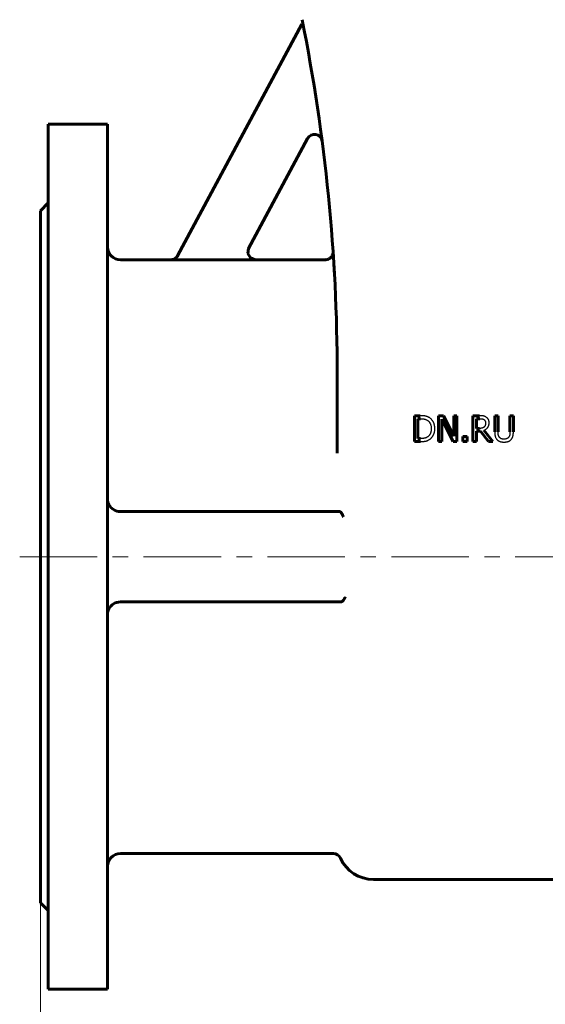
# Model space of a CAD drawing. Header units: millimetres. Extents: x 0 to 594, y 0 to 420.
# Tile 3 of 23: x 137 to 188, y 131 to 227. Entities that reach past the tile are written whole.
import ezdxf

# ---------------------------------------------------------------- set-up
doc = ezdxf.new("R2010")
doc.units = ezdxf.units.MM
for name, pattern in [('K5LT-1', [0]), ('K5LT_AXLED', [12, 7.5, -1.5, 1.5, -1.5]), ('K5LT_BASIC', [0]), ('K5LT_THIN', [0])]:
    doc.linetypes.add(name, pattern=pattern)
doc.layers.add('Системный слой', color=7, linetype='Continuous')
doc.layers.add('Системный слой (1)', color=7, linetype='Continuous', true_color=0x6c6c6c)
doc.styles.add('KDIMTEXTSTYLE', font='txt', dxfattribs={"width": 0.96, "oblique": 15, "height": 5})
doc.styles.add('KTEXTSTYLE', font='txt', dxfattribs={"width": 0.96, "height": 5})
doc.dimstyles.new('KDIMSTYLE (0.25)', dxfattribs={"dimtxt": 5, "dimasz": 1, "dimexe": 2, "dimexo": 0, "dimgap": 1, "dimtad": 1, "dimlfac": 4, "dimtxsty": 'KDIMTEXTSTYLE', "dimsah": 1, "dimcen": 0, "dimdle": 1, "dimadec": 0, "dimazin": 0, "dimtfac": 0.667, "dimtmove": 0, "dimatfit": 3, "dimfxl": 1, "dimtvp": 1, "dimtolj": 1, "dimtzin": 0, "dimarcsym": 0})

# ---------------------------------------------------------------- blocks, each defined once
blk = doc.blocks.new('U4')
at = {"layer": 'Системный слой (1)', "color": 143, "linetype": 'K5LT_BASIC', "lineweight": 60, "true_color": 0x33acca}
for p, q in [((140.036, 216.642), (140.036, 174.767)), ((140.036, 174.767), (140.036, 132.892))]:
    blk.add_line(p, q, dxfattribs=at)
blk = doc.blocks.new('U5')
at = {"layer": 'Системный слой (1)', "color": 143, "linetype": 'K5LT_BASIC', "lineweight": 60, "true_color": 0x33acca}
for p, q in [((167.633, 204.314), (167.633, 204.308)), ((167.633, 204.308), (167.634, 204.292)), ((167.634, 204.292), (167.636, 204.266))]:
    blk.add_line(p, q, dxfattribs=at)
blk = doc.blocks.new('U9')
at = {"layer": 'Системный слой (1)', "color": 143, "linetype": 'K5LT_BASIC', "lineweight": 60, "true_color": 0x33acca}
for p, q in [((145.786, 216.642), (145.786, 174.767)), ((145.786, 174.767), (145.786, 132.892))]:
    blk.add_line(p, q, dxfattribs=at)
blk = doc.blocks.new('U17')
at = {"layer": 'Системный слой (1)', "color": 143, "linetype": 'K5LT_BASIC', "lineweight": 60, "true_color": 0x33acca}
for p, q in [((151.926, 203.517), (147.036, 203.517)), ((166.884, 203.517), (160.118, 203.517))]:
    blk.add_line(p, q, dxfattribs=at)
blk = doc.blocks.new('U19')
at = {"layer": 'Системный слой (1)', "color": 143, "linetype": 'K5LT_BASIC', "lineweight": 60, "true_color": 0x33acca}
for p, q in [((139.286, 208.267), (139.286, 174.767)), ((139.286, 174.767), (139.286, 141.267))]:
    blk.add_line(p, q, dxfattribs=at)
blk = doc.blocks.new('U21')
at = {"layer": 'Системный слой (1)', "color": 143, "linetype": 'K5LT_BASIC', "lineweight": 60, "true_color": 0x33acca}
for p, q in [((159.457, 204.621), (159.384, 204.121)), ((159.384, 204.121), (159.632, 203.696)), ((159.632, 203.696), (160.105, 203.517)), ((160.105, 203.517), (160.118, 203.517))]:
    blk.add_line(p, q, dxfattribs=at)
blk = doc.blocks.new('D0')
at = {"layer": 'Системный слой (1)'}
for points in [[(143.786, 82.575), (144.286, 83.233), (139.286, 82.575), (144.286, 81.917)], [(216.786, 81.917), (221.786, 82.575), (216.786, 83.233), (217.286, 82.575)]]:
    blk.add_hatch(color=7, dxfattribs=at).paths.add_polyline_path(points)
at = {"layer": 'Системный слой (1)', "color": 7, "linetype": 'K5LT_THIN', "lineweight": 18, "true_color": 0xffffff}
for p, q in [((139.286, 141.267), (139.286, 80.575)), ((221.786, 141.267), (221.786, 80.575)), ((139.286, 82.575), (144.286, 83.233)), ((144.286, 83.233), (143.786, 82.575)), ((217.286, 82.575), (216.786, 83.233)), ((216.786, 83.233), (221.786, 82.575)), ((144.286, 81.917), (139.286, 82.575)), ((139.286, 82.575), (221.786, 82.575)), ((143.786, 82.575), (144.286, 81.917)), ((221.786, 82.575), (216.786, 81.917)), ((216.786, 81.917), (217.286, 82.575))]:
    blk.add_line(p, q, dxfattribs=at)
blk.add_wipeout([(175.128, 83.575), (175.128, 90.957), (185.511, 90.957), (185.511, 83.575)]).dxf.layer = 'Системный слой (1)'
at = {"layer": 'Системный слой (1)', "color": 7, "insert": (175.128, 90.163), "char_height": 5, "attachment_point": 1, "style": 'KTEXTSTYLE'}
blk.add_mtext('\\fArial|b0|c204|p34;\\H5.0;\\W1.000;\\Q15;\\fGOST Type AU|b0|i0|c204|p34;\\Q15;\\W0.960;330', dxfattribs=at)
blk = doc.blocks.new('KDIMARROW_01')
at = {"layer": 'Системный слой'}
blk.add_hatch(color=0, dxfattribs=at).paths.add_polyline_path([(0, 0), (-5, 0.658), (-4.5, 0), (-5, -0.658)])
at = {"layer": 'Системный слой', "color": 0, "linetype": 'K5LT_THIN', "lineweight": 18}
for p, q in [((-4.5, 0), (-5, 0.658)), ((-5, 0.658), (0, 0)), ((0, 0), (-5, -0.658)), ((-5, -0.658), (-4.5, 0))]:
    blk.add_line(p, q, dxfattribs=at)
at = {"layer": 'Системный слой (1)', "color": 0, "linetype": 'K5LT_THIN', "lineweight": 18}
blk.add_line((414.887, 174.767), (414.637, 174.767), dxfattribs=at)

msp = doc.modelspace()

# ---------------------------------------------------------------- linework, layer by layer
at = {"layer": 'Системный слой (1)', "color": 143, "linetype": 'K5LT_BASIC', "lineweight": 60, "true_color": 0x33acca}
for p, q in [((152.5793, 203.8989), (164.6257, 226.3364)), ((164.6257, 226.3364), (164.7329, 226.2789)), ((140.0361, 216.6416), (145.7861, 216.6416)), ((165.1705, 215.2626), (159.4504, 204.6084)), ((139.2861, 208.2666), (140.0361, 209.0166)), ((167.6501, 204.0538), (167.6327, 204.3157)), ((151.9182, 203.5033), (160.1108, 203.5033)), ((168.0361, 184.776), (168.0361, 192.4382)), ((176.0853, 188.4158), (175.5161, 188.4158)), ((175.5161, 188.4158), (175.5161, 185.9158)), ((175.8483, 186.2035), (175.8483, 188.1281)), ((175.8483, 188.1281), (176.1016, 188.1281)), ((178.32, 188.4158), (177.8479, 188.4158)), ((177.8479, 188.4158), (177.8479, 185.9158)), ((178.1579, 185.9158), (178.1579, 188.0714)), ((178.1579, 188.0714), (179.264, 185.9158)), ((179.3268, 186.4365), (178.32, 188.4158)), ((179.3268, 188.4158), (179.3268, 186.4365)), ((179.6368, 188.4158), (179.3268, 188.4158)), ((179.6368, 185.9158), (179.6368, 188.4158)), ((181.1846, 188.4158), (181.1846, 185.9158)), ((181.8289, 188.4158), (181.1846, 188.4158)), ((181.5169, 188.1281), (181.8471, 188.1281)), ((181.5169, 187.1881), (181.5169, 188.1281)), ((183.2875, 188.4158), (183.2875, 186.8558)), ((183.6198, 188.4158), (183.2875, 188.4158)), ((183.6198, 186.8558), (183.6198, 188.4158)), ((185.0967, 188.4158), (184.7644, 188.4158)), ((184.7644, 188.4158), (184.7644, 186.8477)), ((185.0967, 186.8558), (185.0967, 188.4158)), ((181.8086, 187.1881), (181.5169, 187.1881)), ((181.5169, 185.9158), (181.5169, 186.9105)), ((181.5169, 186.9105), (181.8977, 186.9105)), ((181.8977, 186.9105), (182.6879, 185.9158)), ((183.1194, 185.9158), (182.23, 187.0037)), ((175.5161, 185.9158), (176.0914, 185.9158)), ((176.1016, 186.2035), (175.8483, 186.2035)), ((177.8479, 185.9158), (178.1579, 185.9158)), ((179.264, 185.9158), (179.6368, 185.9158)), ((180.2081, 186.3939), (180.2081, 185.9158)), ((180.6093, 186.3939), (180.2081, 186.3939)), ((180.2081, 185.9158), (180.6093, 185.9158)), ((180.6093, 185.9158), (180.6093, 186.3939)), ((181.1846, 185.9158), (181.5169, 185.9158)), ((182.6879, 185.9158), (183.1194, 185.9158)), ((147.0361, 179.1416), (168.2289, 179.1416)), ((168.2289, 179.1416), (168.2672, 179.1416)), ((168.4121, 170.3916), (147.0361, 170.3916)), ((168.4121, 170.3916), (168.413, 170.3916)), ((167.6631, 146.0166), (147.0361, 146.0166)), ((171.5361, 143.5166), (189.5361, 143.5166)), ((139.2861, 141.2666), (140.0361, 140.5166)), ((140.0361, 132.8916), (145.7861, 132.8916))]:
    msp.add_line(p, q, dxfattribs=at)
at = {"layer": 'Системный слой (1)', "color": 30, "linetype": 'K5LT_AXLED', "lineweight": 18, "true_color": 0xff8000}
msp.add_line((137.2861, 174.7666), (223.0361, 174.7666), dxfattribs=at)
at = {"layer": 'Системный слой (1)', "color": 143, "linetype": 'K5LT_BASIC', "lineweight": 60, "true_color": 0x33acca}
for centre, radius, start, end in [((-6.9639, 192.4382), 175, 0, 11.309932), ((165.8313, 214.9079), 0.75, 7.40896, 151.769278), ((147.0361, 204.7666), 1.25, 180, 270), ((-6.9639, 192.4382), 175, 3.875584, 3.891721), ((147.0361, 180.3916), 1.25, 206.677899, 270), ((147.0361, 169.1416), 1.25, 90, 153.322101), ((147.0361, 144.7666), 1.25, 90, 180), ((167.6631, 145.2666), 0.75, 24.315739, 90), ((171.5361, 147.0166), 3.5, 204.315739, 270)]:
    msp.add_arc(centre, radius, start, end, dxfattribs=at)
at = {"layer": 'Системный слой (1)', "color": 7, "linetype": 'K5LT-1'}
for points, knots in [([(160.1108, 203.5033), (160.0802, 203.5033), (160.0191, 203.5072), (159.9561, 203.519), (159.9084, 203.5313), (159.875, 203.5412), (159.8426, 203.5531), (159.8205, 203.5622), (159.8037, 203.5694), (159.7819, 203.5796), (159.7391, 203.6015), (159.7042, 203.6229), (159.6754, 203.6433), (159.6669, 203.6495), (159.6541, 203.6591), (159.6333, 203.6755), (159.5931, 203.7103), (159.5411, 203.7641), (159.4867, 203.8356), (159.4489, 203.8998), (159.4232, 203.9542), (159.4106, 203.986), (159.4035, 204.0063), (159.4001, 204.0162), (159.3951, 204.032), (159.388, 204.0564), (159.3759, 204.1059), (159.3689, 204.1505), (159.3655, 204.1867), (159.3646, 204.1981), (159.3635, 204.2166), (159.3625, 204.2437), (159.363, 204.2964), (159.3696, 204.3693), (159.388, 204.4557), (159.4149, 204.5358), (159.4376, 204.5846), (159.4504, 204.6084)], [0, 0, 0, 0, 0.03677683, 0.07355365, 0.07734017, 0.09640844, 0.1154767, 0.11899404, 0.12517354, 0.13753253, 0.14798797, 0.1831614, 0.18690599, 0.19061893, 0.19580396, 0.20617403, 0.22256322, 0.25969256, 0.2956069, 0.33063439, 0.34932082, 0.36800725, 0.37164438, 0.37526228, 0.38070309, 0.39158472, 0.4060004, 0.44217934, 0.44594782, 0.44982217, 0.45595914, 0.46823309, 0.48242874, 0.51924386, 0.55605899, 0.58842808, 0.62079716, 0.62079716, 0.62079716, 0.62079716]), ([(152.5793, 203.8989), (152.5646, 203.8715), (152.5319, 203.8188), (152.4732, 203.746), (152.4224, 203.6969), (152.3859, 203.6668), (152.361, 203.6476), (152.3188, 203.6181), (152.269, 203.5896), (152.2186, 203.566), (152.1898, 203.5544), (152.1445, 203.5379), (152.1084, 203.5274), (152.0498, 203.5147), (151.9957, 203.5061), (151.944, 203.5033), (151.9182, 203.5033)], [0, 0, 0, 0, 0.03728081, 0.07456161, 0.11255613, 0.12201144, 0.13146675, 0.15037737, 0.18389922, 0.20060899, 0.21731877, 0.22122885, 0.25855848, 0.26237167, 0.29343894, 0.32450621, 0.32450621, 0.32450621, 0.32450621]), ([(176.9808, 188.2173), (176.9735, 188.2221), (176.9586, 188.2316), (176.928, 188.2498), (176.8957, 188.2672), (176.8613, 188.2839), (176.8341, 188.2962), (176.8062, 188.308), (176.7774, 188.3193), (176.7479, 188.33), (176.7177, 188.3401), (176.6867, 188.3497), (176.6621, 188.3568), (176.6445, 188.3615), (176.631, 188.3651), (176.6138, 188.3693), (176.5925, 188.3741), (176.5712, 188.3785), (176.55, 188.3825), (176.5219, 188.3874), (176.473, 188.3948), (176.3989, 188.4033), (176.3191, 188.4093), (176.2511, 188.4127), (176.198, 188.4145), (176.1425, 188.4156), (176.1045, 188.4158), (176.0853, 188.4158)], [-1.166779, -1.166779, -1.166779, -1.166779, -1.1217425, -1.076706, -0.9866331, -0.9391678, -0.8917026, -0.8442373, -0.7967721, -0.7493068, -0.7018416, -0.6543763, -0.6069111, -0.5922932, -0.5776752, -0.5484394, -0.5192036, -0.4899677, -0.4638705, -0.4377733, -0.385579, -0.2891842, -0.1927895, -0.1445921, -0.0963947, -0.0481974, 0, 0, 0, 0]), ([(176.1016, 188.1281), (176.1147, 188.1281), (176.1407, 188.1279), (176.1789, 188.1271), (176.216, 188.1257), (176.2506, 188.1238), (176.2827, 188.1215), (176.3126, 188.1189), (176.3416, 188.1158), (176.3687, 188.1124), (176.3939, 188.1088), (176.4174, 188.1049), (176.4402, 188.1007), (176.4584, 188.097), (176.4721, 188.0939), (176.4849, 188.0909), (176.5007, 188.087), (176.5194, 188.0819), (176.538, 188.0765), (176.5566, 188.0708), (176.5811, 188.0626), (176.6066, 188.0533), (176.657, 188.0331), (176.7075, 188.0093), (176.7496, 187.9856), (176.762, 187.9782)], [-0.20022346, -0.20022346, -0.20022346, -0.20022346, -0.19134866, -0.18247387, -0.17359908, -0.16472429, -0.15683988, -0.14895548, -0.14107107, -0.13318667, -0.12614956, -0.11911245, -0.11207534, -0.10503823, -0.10187938, -0.09872053, -0.09240284, -0.08608514, -0.07976745, -0.07344975, -0.06713206, -0.05449667, -0.04687042, -0.01397339, 0, 0, 0, 0]), ([(176.762, 187.9782), (176.7755, 187.9699), (176.8018, 187.9527), (176.8296, 187.9319), (176.8559, 187.9106), (176.8754, 187.8935), (176.8971, 187.8726), (176.9128, 187.8565), (176.9282, 187.8397), (176.948, 187.8165), (176.9639, 187.796), (176.9765, 187.7785), (176.9841, 187.7677), (176.9973, 187.7479), (177.0097, 187.7275), (177.0332, 187.686), (177.0548, 187.6412), (177.077, 187.5838), (177.0889, 187.5476), (177.1051, 187.4919), (177.1184, 187.4327), (177.1291, 187.3622), (177.1344, 187.3149), (177.1376, 187.2736), (177.1395, 187.2384), (177.1406, 187.2032), (177.1409, 187.1797), (177.1409, 187.1678)], [-0.37495521, -0.37495521, -0.37495521, -0.37495521, -0.35603664, -0.33711806, -0.33312667, -0.31492946, -0.30583086, -0.29673225, -0.28760649, -0.27848072, -0.26022918, -0.25653211, -0.25244452, -0.24426935, -0.22791901, -0.22364897, -0.18667824, -0.16819287, -0.14970751, -0.1411679, -0.09868214, -0.07743927, -0.05619639, -0.04214729, -0.02809819, -0.0140491, 0, 0, 0, 0]), ([(177.4873, 187.1638), (177.4873, 187.181), (177.4869, 187.2152), (177.4848, 187.2658), (177.4814, 187.3155), (177.4753, 187.3779), (177.4649, 187.4519), (177.4481, 187.5342), (177.4273, 187.6115), (177.4042, 187.6802), (177.379, 187.7424), (177.3524, 187.7985), (177.3232, 187.8523), (177.3, 187.8904), (177.2623, 187.9479), (177.2059, 188.0226), (177.113, 188.1181), (177.0347, 188.1806), (176.9891, 188.2118), (176.9808, 188.2173)], [-0.38782327, -0.38782327, -0.38782327, -0.38782327, -0.37398238, -0.36014148, -0.34630059, -0.33245969, -0.30671926, -0.28097883, -0.25674228, -0.23250574, -0.21223913, -0.19197252, -0.17172783, -0.15148315, -0.14710885, -0.10224518, -0.05577027, -0.00994201, 0, 0, 0, 0]), ([(182.465, 188.2841), (182.451, 188.2932), (182.4227, 188.3103), (182.391, 188.3268), (182.3463, 188.3479), (182.3021, 188.3652), (182.2462, 188.3811), (182.2172, 188.3874), (182.2001, 188.3905), (182.1929, 188.3918), (182.1784, 188.3941), (182.1561, 188.3974), (182.1194, 188.4021), (182.0564, 188.4084), (181.9598, 188.4143), (181.8749, 188.4158), (181.8289, 188.4158)], [-0.26418863, -0.26418863, -0.26418863, -0.26418863, -0.24305454, -0.22192045, -0.21766903, -0.17794004, -0.15861334, -0.13928663, -0.13787325, -0.13504648, -0.12939294, -0.11808587, -0.10539836, -0.08266524, -0.04248276, 0, 0, 0, 0]), ([(181.8471, 188.1281), (181.8556, 188.1281), (181.8723, 188.128), (181.897, 188.1275), (181.9209, 188.1267), (181.9432, 188.1255), (181.9639, 188.1242), (181.9831, 188.1226), (182.0017, 188.1207), (182.0191, 188.1187), (182.0352, 188.1165), (182.0553, 188.1134), (182.0782, 188.1093), (182.1036, 188.1035), (182.1272, 188.097), (182.15, 188.0896), (182.1674, 188.0829), (182.194, 188.0717), (182.2183, 188.0593), (182.2388, 188.0466), (182.2442, 188.043)], [-0.17270588, -0.17270588, -0.17270588, -0.17270588, -0.1646418, -0.15657773, -0.14851365, -0.14044957, -0.1333003, -0.12615102, -0.11900174, -0.11185247, -0.10548831, -0.09912416, -0.08639585, -0.07500661, -0.06361737, -0.05222814, -0.0408389, -0.03671326, -0.00980915, 0, 0, 0, 0]), ([(182.2442, 188.043), (182.2507, 188.0386), (182.2635, 188.0294), (182.2767, 188.0186), (182.2943, 188.003), (182.3148, 187.9821), (182.3397, 187.9493), (182.3568, 187.9196), (182.3684, 187.8941), (182.3786, 187.8679), (182.3854, 187.8453), (182.393, 187.8133), (182.3991, 187.7785), (182.4019, 187.7389), (182.4022, 187.7159), (182.4022, 187.7108)], [-0.13391048, -0.13391048, -0.13391048, -0.13391048, -0.12573135, -0.11755222, -0.11589414, -0.1005606, -0.08568482, -0.0704974, -0.06290369, -0.05530998, -0.04031277, -0.03799705, -0.02133731, -0.00467757, 0, 0, 0, 0]), ([(182.7486, 187.7371), (182.7486, 187.7457), (182.7484, 187.7629), (182.7474, 187.7884), (182.7457, 187.8137), (182.7433, 187.8377), (182.7404, 187.8604), (182.737, 187.8816), (182.733, 187.9027), (182.7285, 187.9229), (182.7244, 187.939), (182.721, 187.9512), (182.7177, 187.9621), (182.712, 187.9796), (182.7035, 188.003), (182.6913, 188.0311), (182.6784, 188.0566), (182.6644, 188.0808), (182.6521, 188.1001), (182.6409, 188.1164), (182.6328, 188.1276), (182.6256, 188.1372), (182.613, 188.1533), (182.5989, 188.1698), (182.5752, 188.1954), (182.5352, 188.2341), (182.4944, 188.2652), (182.465, 188.2841)], [-0.31719631, -0.31719631, -0.31719631, -0.31719631, -0.30195894, -0.28672157, -0.2714842, -0.25624682, -0.24343276, -0.2306187, -0.21780464, -0.20499059, -0.19360355, -0.18791003, -0.18221651, -0.17372175, -0.15673225, -0.14227241, -0.12781256, -0.11657896, -0.10534536, -0.09908894, -0.09283253, -0.08870253, -0.08457254, -0.06805256, -0.06230438, -0.04195228, 0, 0, 0, 0]), ([(177.1409, 187.1678), (177.1409, 187.1539), (177.1406, 187.1261), (177.1392, 187.0852), (177.1369, 187.0451), (177.1337, 187.0074), (177.1299, 186.9718), (177.1239, 186.927), (177.1148, 186.8749), (177.1013, 186.8168), (177.0864, 186.7656), (177.0699, 186.7193), (177.0524, 186.6776), (177.0331, 186.638), (177.005, 186.5877), (176.9639, 186.5272), (176.9057, 186.4607), (176.847, 186.4085), (176.8076, 186.3799), (176.7924, 186.3696)], [-0.45249502, -0.45249502, -0.45249502, -0.45249502, -0.43604703, -0.41959905, -0.40315106, -0.38670308, -0.37172845, -0.35675382, -0.32680457, -0.29925986, -0.27171516, -0.24785009, -0.22398503, -0.20048495, -0.17698488, -0.12998472, -0.07942175, -0.0295988, 0, 0, 0, 0]), ([(176.9768, 186.1164), (177.0122, 186.1398), (177.0495, 186.1679), (177.1172, 186.2269), (177.1541, 186.2639), (177.1897, 186.3047), (177.204, 186.3217), (177.2292, 186.3531), (177.2634, 186.3999), (177.2953, 186.4495), (177.3196, 186.4913), (177.343, 186.5341), (177.3704, 186.5898), (177.399, 186.6581), (177.4233, 186.7273), (177.4381, 186.7788), (177.4576, 186.8561), (177.4777, 186.9635), (177.4866, 187.0831), (177.4873, 187.1519), (177.4873, 187.1638)], [-0.45731574, -0.45731574, -0.45731574, -0.45731574, -0.40520582, -0.39975935, -0.34688744, -0.34136515, -0.33427765, -0.32010264, -0.29322973, -0.26561826, -0.25181253, -0.2380068, -0.21039533, -0.18278387, -0.15602537, -0.12926687, -0.12405362, -0.06929527, -0.01191105, 0, 0, 0, 0]), ([(182.2604, 187.3178), (182.249, 187.3064), (182.2357, 187.2946), (182.2155, 187.2792), (182.2046, 187.2714), (182.1913, 187.263), (182.1841, 187.2587), (182.1792, 187.2558), (182.1756, 187.2538), (182.1705, 187.2511), (182.1645, 187.2479), (182.1564, 187.2439), (182.1466, 187.2394), (182.1362, 187.2349), (182.127, 187.2313), (182.1189, 187.2283), (182.1112, 187.2257), (182.1044, 187.2234), (182.0983, 187.2216), (182.0911, 187.2195), (182.0834, 187.2174), (182.0757, 187.2155), (182.0696, 187.214), (182.0648, 187.2129), (182.0604, 187.212), (182.0563, 187.2111), (182.0527, 187.2104), (182.049, 187.2097), (182.0429, 187.2084), (182.0344, 187.2068), (182.021, 187.2044), (182.0051, 187.2019), (181.9817, 187.1985), (181.9588, 187.1958), (181.9365, 187.1936), (181.9068, 187.1911), (181.8733, 187.1892), (181.8408, 187.1884), (181.8224, 187.1881), (181.8132, 187.1881), (181.8086, 187.1881)], [-0.13871882, -0.13871882, -0.13871882, -0.13871882, -0.132323, -0.1316572, -0.1285215, -0.12695365, -0.12538579, -0.12515593, -0.1246962, -0.12377674, -0.12285727, -0.12193781, -0.12009889, -0.11825996, -0.11685908, -0.11545821, -0.11405733, -0.11265645, -0.11150964, -0.11036282, -0.10806919, -0.10609456, -0.10411992, -0.10214529, -0.10017065, -0.0986869, -0.09720315, -0.0957194, -0.09423565, -0.08980995, -0.08538425, -0.07799106, -0.07059786, -0.05734067, -0.05071208, -0.04408349, -0.02204174, -0.01102087, -0.00551044, 0, 0, 0, 0]), ([(182.23, 187.0037), (182.2492, 187.0109), (182.2867, 187.0262), (182.3261, 187.0452), (182.3787, 187.0731), (182.4407, 187.1117), (182.5054, 187.1645), (182.5514, 187.2098), (182.5928, 187.256), (182.629, 187.3044), (182.6587, 187.3541), (182.6839, 187.4033), (182.7102, 187.4689), (182.7262, 187.5292), (182.7359, 187.5786), (182.7415, 187.6146), (182.746, 187.6592), (182.7479, 187.6942), (182.7485, 187.7186), (182.7486, 187.7309), (182.7486, 187.7371)], [-0.24280359, -0.24280359, -0.24280359, -0.24280359, -0.22812018, -0.21343676, -0.21050008, -0.18331028, -0.15745324, -0.14489377, -0.1323343, -0.1084105, -0.09758135, -0.0867522, -0.06509391, -0.04291744, -0.03981712, -0.02817758, -0.01653803, -0.00826901, -0.00413451, 0, 0, 0, 0]), ([(182.4022, 187.7108), (182.4022, 187.7032), (182.402, 187.6881), (182.4012, 187.6659), (182.3999, 187.6441), (182.398, 187.6234), (182.3957, 187.6038), (182.3922, 187.579), (182.3867, 187.55), (182.3787, 187.5174), (182.3695, 187.4881), (182.3593, 187.4611), (182.3445, 187.4283), (182.3227, 187.3902), (182.2975, 187.3568), (182.2761, 187.3331), (182.2657, 187.3228), (182.2604, 187.3178)], [-0.15370101, -0.15370101, -0.15370101, -0.15370101, -0.1468901, -0.14007919, -0.13326827, -0.12645736, -0.12020093, -0.1139445, -0.10143164, -0.0898034, -0.07817516, -0.06775441, -0.05733367, -0.03709753, -0.01686139, -0.0084307, 0, 0, 0, 0]), ([(183.2875, 186.8558), (183.2875, 186.8407), (183.2878, 186.8107), (183.289, 186.7665), (183.291, 186.7234), (183.2937, 186.6831), (183.297, 186.6455), (183.302, 186.5986), (183.3082, 186.5548), (183.3154, 186.5139), (183.3211, 186.4857), (183.3272, 186.4583), (183.3337, 186.4326), (183.3404, 186.4084), (183.3474, 186.3858), (183.3549, 186.3636), (183.363, 186.342), (183.3717, 186.3208), (183.384, 186.2933), (183.4073, 186.2469), (183.4464, 186.1847), (183.4905, 186.1309), (183.5188, 186.1018), (183.5266, 186.0941)], [-0.21162953, -0.21162953, -0.21162953, -0.21162953, -0.20252908, -0.19342863, -0.18432817, -0.17522772, -0.16707082, -0.15891391, -0.14260009, -0.13523872, -0.12787736, -0.12051599, -0.11315462, -0.10653864, -0.09992265, -0.09330667, -0.08669068, -0.08019323, -0.07369577, -0.06070085, -0.03504743, -0.00939402, 0, 0, 0, 0]), ([(183.7272, 186.3514), (183.7207, 186.3612), (183.7084, 186.3812), (183.6962, 186.4041), (183.6849, 186.4275), (183.6743, 186.4516), (183.6652, 186.4765), (183.6596, 186.4939), (183.6556, 186.507), (183.6507, 186.5249), (183.6463, 186.5433), (183.6432, 186.5583), (183.6408, 186.5706), (183.6376, 186.5889), (183.6346, 186.6089), (183.6319, 186.6299), (183.6293, 186.6513), (183.6264, 186.681), (183.6235, 186.7199), (183.6217, 186.7557), (183.6207, 186.7855), (183.6202, 186.8084), (183.6199, 186.8319), (183.6198, 186.8478), (183.6198, 186.8558)], [-0.56351776, -0.56351776, -0.56351776, -0.56351776, -0.5199182, -0.47631863, -0.46730318, -0.4231448, -0.37898642, -0.36985975, -0.35633753, -0.32929308, -0.30224864, -0.28872642, -0.2752042, -0.25829322, -0.22447126, -0.20756028, -0.1906493, -0.15682734, -0.1176205, -0.07841367, -0.05881025, -0.03920683, -0.01960342, 0, 0, 0, 0]), ([(184.7644, 186.8477), (184.7644, 186.8377), (184.7643, 186.8178), (184.7638, 186.7884), (184.7629, 186.7598), (184.7616, 186.7321), (184.7599, 186.7054), (184.7572, 186.6709), (184.754, 186.6399), (184.7503, 186.6122), (184.7477, 186.5946), (184.7448, 186.5775), (184.7418, 186.561), (184.7385, 186.5451), (184.7349, 186.5297), (184.7309, 186.5146), (184.7266, 186.4996), (184.7219, 186.4848), (184.7151, 186.4653), (184.7087, 186.4489), (184.6948, 186.4167), (184.6792, 186.3864), (184.6622, 186.3592), (184.6571, 186.3514)], [-0.14283846, -0.14283846, -0.14283846, -0.14283846, -0.13634641, -0.12985435, -0.12336229, -0.11687023, -0.11037817, -0.10388611, -0.090902, -0.08585276, -0.08080352, -0.07575428, -0.07070504, -0.06589186, -0.06107868, -0.0562655, -0.05145232, -0.04663914, -0.04182596, -0.0321996, -0.03013149, -0.00881065, 0, 0, 0, 0]), ([(184.8576, 186.0941), (184.8679, 186.1039), (184.8879, 186.1242), (184.9083, 186.1477), (184.9363, 186.1826), (184.9699, 186.231), (185.0027, 186.294), (185.0248, 186.3478), (185.0391, 186.3898), (185.0511, 186.4334), (185.0616, 186.4779), (185.0706, 186.5238), (185.08, 186.5818), (185.0924, 186.6872), (185.0967, 186.785), (185.0967, 186.8558)], [-0.32898042, -0.32898042, -0.32898042, -0.32898042, -0.30992476, -0.2908691, -0.2868873, -0.24927712, -0.2108687, -0.1916645, -0.17246029, -0.15338676, -0.13431324, -0.11618268, -0.09805212, -0.06691584, 0, 0, 0, 0]), ([(176.0914, 185.9158), (176.1074, 185.9158), (176.1391, 185.916), (176.1857, 185.9168), (176.2312, 185.9181), (176.2752, 185.9199), (176.3176, 185.9222), (176.3723, 185.926), (176.427, 185.9311), (176.4812, 185.9377), (176.5238, 185.9439), (176.5576, 185.9498), (176.5835, 185.9548), (176.6002, 185.9583), (176.6146, 185.9615), (176.6306, 185.9654), (176.6481, 185.9699), (176.6669, 185.9751), (176.6872, 185.9811), (176.7228, 185.9925), (176.7735, 186.0112), (176.8557, 186.047), (176.9234, 186.0834), (176.9704, 186.1124), (176.9768, 186.1164)], [-0.80240266, -0.80240266, -0.80240266, -0.80240266, -0.7702862, -0.73816973, -0.70605327, -0.67393681, -0.64182034, -0.60970388, -0.54547095, -0.50639453, -0.46731812, -0.42824171, -0.4087035, -0.38916529, -0.37678837, -0.36441145, -0.33965761, -0.3229278, -0.30619798, -0.27682892, -0.21263671, -0.14844449, -0.02006007, 0, 0, 0, 0]), ([(176.7924, 186.3696), (176.7785, 186.3599), (176.7502, 186.3413), (176.7178, 186.3228), (176.6697, 186.2979), (176.6323, 186.2816), (176.5922, 186.2673), (176.5747, 186.2615), (176.553, 186.2548), (176.5282, 186.248), (176.504, 186.242), (176.4784, 186.2365), (176.442, 186.2296), (176.4044, 186.2235), (176.3654, 186.2183), (176.3354, 186.2149), (176.3047, 186.2119), (176.2704, 186.2091), (176.2322, 186.2067), (176.1896, 186.2048), (176.146, 186.2037), (176.1164, 186.2035), (176.1016, 186.2035)], [-0.21232067, -0.21232067, -0.21232067, -0.21232067, -0.19598524, -0.17964981, -0.17626734, -0.14358123, -0.14019739, -0.13545584, -0.12597275, -0.1185366, -0.11110045, -0.10264083, -0.09418122, -0.07726198, -0.06880236, -0.06034274, -0.05188312, -0.0434235, -0.03256763, -0.02171175, -0.01085588, 0, 0, 0, 0]), ([(183.5266, 186.0941), (183.5371, 186.0836), (183.5586, 186.0634), (183.5837, 186.0427), (183.6097, 186.0228), (183.6307, 186.0079), (183.6562, 185.9917), (183.6718, 185.9825), (183.6859, 185.9745), (183.7035, 185.965), (183.7287, 185.9523), (183.7597, 185.9386), (183.7841, 185.9289), (183.8005, 185.9229), (183.8082, 185.9202), (183.8171, 185.9171), (183.8297, 185.9129), (183.8523, 185.906), (183.8816, 185.8979), (183.9192, 185.8891), (183.9735, 185.8786), (184.058, 185.8672), (184.1421, 185.8631), (184.1911, 185.8631)], [-0.52943991, -0.52943991, -0.52943991, -0.52943991, -0.48856219, -0.44768447, -0.43940061, -0.39764977, -0.37677436, -0.35589894, -0.3474219, -0.33182648, -0.30063565, -0.26944482, -0.23825398, -0.22716866, -0.22162599, -0.21608333, -0.20181398, -0.18754462, -0.15900592, -0.1350089, -0.11101188, -0.05878633, 0, 0, 0, 0]), ([(184.1911, 186.1468), (184.1829, 186.1468), (184.1667, 186.147), (184.1427, 186.1478), (184.1192, 186.1493), (184.097, 186.1512), (184.0759, 186.1536), (184.0493, 186.1574), (184.0063, 186.1654), (183.9524, 186.1803), (183.8968, 186.2031), (183.8488, 186.2298), (183.8063, 186.261), (183.7688, 186.2966), (183.7434, 186.3277), (183.7303, 186.3466), (183.7272, 186.3514)], [-0.26633749, -0.26633749, -0.26633749, -0.26633749, -0.256398, -0.24645851, -0.23651901, -0.22657952, -0.21746901, -0.2083585, -0.19013748, -0.15635455, -0.12595328, -0.09639447, -0.0672102, -0.03802594, -0.0094078, 0, 0, 0, 0]), ([(184.6571, 186.3514), (184.6525, 186.3445), (184.6429, 186.3309), (184.6315, 186.3167), (184.6142, 186.2968), (184.5895, 186.272), (184.556, 186.2461), (184.5266, 186.2274), (184.5034, 186.2145), (184.4831, 186.2047), (184.4663, 186.1974), (184.4498, 186.1907), (184.4292, 186.1831), (184.4056, 186.1756), (184.3689, 186.1655), (184.3353, 186.1586), (184.2806, 186.1507), (184.2389, 186.1473), (184.2002, 186.1468), (184.1911, 186.1468)], [-0.17568122, -0.17568122, -0.17568122, -0.17568122, -0.16663651, -0.15759181, -0.15569017, -0.13770429, -0.11919677, -0.10994301, -0.10068925, -0.09156104, -0.08699694, -0.08243284, -0.0738388, -0.06524476, -0.05833907, -0.03710126, -0.03302025, -0.00770143, 0, 0, 0, 0]), ([(184.1911, 185.8631), (184.2034, 185.8631), (184.2279, 185.8634), (184.2639, 185.8645), (184.2992, 185.8664), (184.3322, 185.8689), (184.3633, 185.872), (184.4022, 185.8768), (184.4388, 185.8827), (184.473, 185.8896), (184.4969, 185.895), (184.5201, 185.901), (184.563, 185.9132), (184.6021, 185.9275), (184.6396, 185.9439), (184.6641, 185.9554), (184.6846, 185.9661), (184.7248, 185.9887), (184.7783, 186.0236), (184.8286, 186.066), (184.8546, 186.0911), (184.8576, 186.0941)], [-0.2182194, -0.2182194, -0.2182194, -0.2182194, -0.20937849, -0.20053758, -0.19169666, -0.18285575, -0.17486161, -0.16686747, -0.15087919, -0.14358699, -0.13629478, -0.12900258, -0.12171038, -0.09482189, -0.08809977, -0.08137765, -0.06793341, -0.06511083, -0.03539976, -0.00412282, 0, 0, 0, 0])]:
    msp.add_open_spline(points, degree=3, knots=knots, dxfattribs=at)
at = {"layer": 'Системный слой (1)', "color": 143, "linetype": 'K5LT_BASIC', "lineweight": 60, "true_color": 0x33acca}
for points, knots in [([(167.6328, 204.3136), (167.6328, 204.3136), (167.6328, 204.3135), (167.6328, 204.3126), (167.6328, 204.3125), (167.633, 204.3102), (167.633, 204.3099), (167.6331, 204.3079), (167.6331, 204.3079), (167.6331, 204.3075), (167.6332, 204.3071), (167.6332, 204.3064), (167.6332, 204.3059), (167.6332, 204.3054), (167.6333, 204.3053), (167.6333, 204.3046), (167.6333, 204.3039), (167.6334, 204.3025), (167.6334, 204.3018), (167.6335, 204.3002), (167.6335, 204.2993), (167.6336, 204.2975), (167.6337, 204.2964), (167.6337, 204.294), (167.6338, 204.2925), (167.6339, 204.2904), (167.6339, 204.2899), (167.6339, 204.2881), (167.634, 204.2869), (167.634, 204.2832), (167.6341, 204.2807), (167.6342, 204.2755), (167.6342, 204.2729), (167.6342, 204.2651), (167.6342, 204.2598), (167.634, 204.248), (167.6338, 204.2415), (167.6329, 204.222), (167.632, 204.209), (167.6282, 204.17), (167.6243, 204.1442), (167.6124, 204.0854), (167.6035, 204.0526), (167.5814, 203.9887), (167.5683, 203.9575), (167.5382, 203.8978), (167.5214, 203.8693), (167.4848, 203.816), (167.4651, 203.7911), (167.4227, 203.7441), (167.4, 203.722), (167.3501, 203.6793), (167.3227, 203.6589), (167.2649, 203.6213), (167.2343, 203.6043), (167.1711, 203.5744), (167.1384, 203.5615), (167.0722, 203.5406), (167.0387, 203.5325), (166.9649, 203.5199), (166.9246, 203.5165), (166.8843, 203.5165)], [0, 0, 0, 0, 0.7549157, 0.7549157, 1.4895465, 1.4895465, 1.8877395, 1.8877395, 1.8879282, 1.8879282, 1.9685239, 1.9685239, 2.0340521, 2.0340521, 2.0493083, 2.0493083, 2.1300928, 2.1300928, 2.1929085, 2.1929085, 2.2557242, 2.2557242, 2.31854, 2.31854, 2.3952984, 2.3952984, 2.4241022, 2.4241022, 2.4817096, 2.4817096, 2.5969246, 2.5969246, 2.7135083, 2.7135083, 2.9466757, 2.9466757, 3.2333265, 3.2333265, 3.8066281, 3.8066281, 4.9532313, 4.9532313, 6.4402323, 6.4402323, 7.9237096, 7.9237096, 9.372479, 9.372479, 10.7636415, 10.7636415, 12.1507214, 12.1507214, 13.6471879, 13.6471879, 15.1793816, 15.1793816, 16.7173015, 16.7173015, 18.2278794, 18.2278794, 20, 20, 20, 20]), ([(151.9255, 203.5166), (152.0795, 203.5166), (152.3484, 203.6024), (152.5317, 203.8101), (152.5863, 203.9118)], [0, 0, 0, 0, 0.5714277, 1, 1, 1, 1]), ([(167.7661, 202.154), (167.7615, 202.2361), (167.757, 202.316), (167.7482, 202.4713), (167.7439, 202.5467), (167.7394, 202.6235), (167.7392, 202.6273), (167.738, 202.6475), (167.7371, 202.6638), (167.7356, 202.6881), (167.7352, 202.6962), (167.7346, 202.7058), (167.7345, 202.7073), (167.7343, 202.7113), (167.7341, 202.7137), (167.7339, 202.7181), (167.7338, 202.7201), (167.7336, 202.723), (167.7335, 202.724), (167.7335, 202.7255), (167.7334, 202.726), (167.7334, 202.7267), (167.7334, 202.727), (167.7333, 202.7274), (167.7333, 202.7277), (167.7333, 202.7281), (167.7333, 202.7282), (167.7333, 202.7287), (167.7333, 202.7289), (167.7332, 202.7297), (167.7332, 202.7302), (167.7331, 202.7318), (167.733, 202.7328), (167.7328, 202.7359), (167.7327, 202.7379), (167.7324, 202.744), (167.7321, 202.7481), (167.7314, 202.7602), (167.7309, 202.7683), (167.7296, 202.7905), (167.7288, 202.8045), (167.7279, 202.8204), (167.7278, 202.8222), (167.7258, 202.8554), (167.7239, 202.8864), (167.7185, 202.9777), (167.7149, 203.0365), (167.7089, 203.1352), (167.7057, 203.1879), (167.7032, 203.2275)], [0, 0, 0, 0, 4.3847848, 4.3847848, 8.7695697, 8.7695697, 8.995412, 8.995412, 9.985644, 9.985644, 10.478508, 10.478508, 10.576119, 10.576119, 10.7238192, 10.7238192, 10.8459169, 10.8459169, 10.906688, 10.906688, 10.9369354, 10.9369354, 10.9519903, 10.9519903, 10.9670452, 10.9670452, 10.9767473, 10.9767473, 10.993475, 10.993475, 11.0255921, 11.0255921, 11.0891572, 11.0891572, 11.215953, 11.215953, 11.4688754, 11.4688754, 11.973382, 11.973382, 12.8661408, 12.8661408, 12.9797187, 12.9797187, 14.9870394, 14.9870394, 18.9909749, 18.9909749, 21.9239241, 21.9239241, 21.9239241, 21.9239241]), ([(145.9192, 179.8304), (145.8961, 179.8763), (145.8637, 179.9489), (145.8293, 180.0481), (145.8092, 180.1232), (145.7914, 180.216), (145.7861, 180.281), (145.7861, 180.3243)], [0, 0, 0, 0, 2.1817978, 3.4606421, 4.7693388, 5.8189991, 8, 8, 8, 8]), ([(168.6423, 178.6416), (168.6323, 178.6606), (168.6104, 178.7026), (168.5767, 178.7677), (168.5393, 178.8381), (168.5042, 178.901), (168.4626, 178.9693), (168.4264, 179.0218), (168.391, 179.0649), (168.3611, 179.0957), (168.3236, 179.1259), (168.2917, 179.1399), (168.2714, 179.1416), (168.2672, 179.1416)], [0, 0, 0, 0, 1.4754351, 3.0035548, 4.1724881, 5.8040905, 6.8601479, 8.6065, 9.5951569, 10.5372389, 11.6992754, 13.5148576, 14, 14, 14, 14]), ([(168.413, 170.3916), (168.4197, 170.3919), (168.4297, 170.3928), (168.4431, 170.3953), (168.4532, 170.398), (168.4634, 170.4014), (168.4736, 170.4056), (168.4839, 170.4105), (168.4943, 170.4161), (168.5048, 170.4225), (168.5153, 170.4295), (168.5257, 170.437), (168.5393, 170.4477), (168.5558, 170.4622), (168.5717, 170.4779), (168.5838, 170.4907), (168.598, 170.5065), (168.6114, 170.5226), (168.624, 170.5386), (168.6309, 170.5478), (168.6439, 170.5653), (168.656, 170.5824), (168.6706, 170.6041), (168.6851, 170.6264), (168.7008, 170.6518), (168.7148, 170.6753), (168.732, 170.7048), (168.7519, 170.7403), (168.7765, 170.7857), (168.7945, 170.8197), (168.8067, 170.8428), (168.8108, 170.8506)], [0, 0, 0, 0, 1.353438, 2.0255026, 2.6961926, 3.366003, 4.0386563, 4.7144819, 5.3983239, 6.0893927, 6.7845576, 7.4773842, 8.1630533, 9.5233747, 10.8482565, 11.4970407, 12.1315339, 13.9567352, 14.5306788, 15.0915851, 15.6391652, 17.7353572, 18.2195546, 19.5653965, 21.7314194, 22.6242238, 23.5517668, 26.6716146, 28.3864149, 30.777234, 32, 32, 32, 32]), ([(145.9192, 169.7028), (145.8961, 169.657), (145.8637, 169.5844), (145.8293, 169.4851), (145.8092, 169.41), (145.7914, 169.3172), (145.7861, 169.2522), (145.7861, 169.2089)], [0, 0, 0, 0, 2.1817978, 3.4606421, 4.7693388, 5.8189991, 8, 8, 8, 8])]:
    msp.add_open_spline(points, degree=3, knots=knots, dxfattribs=at)

# ---------------------------------------------------------------- block references
at = {"layer": 'Системный слой (1)'}
for name in ['U4', 'U9', 'U19', 'U21', 'U5', 'U17']:
    msp.add_blockref(name, (0, 0), dxfattribs=at)

# ---------------------------------------------------------------- next in the draw order: dimensions: what is measured, and where the dimension line sits
at = {"layer": 'Системный слой (1)', "color": 7}
dim = msp.add_linear_dim(base=(139.2861, 82.575), p1=(221.7861, 141.2666), p2=(139.2861, 141.2666), dimstyle='KDIMSTYLE (0.25)', override={"dimexo": 0, "dimpost": '\\fGOST Type AU|b0|c204|p34;\\H5.0;\\W0.960;\\Q15;<>', "dimblk1": 'KDIMARROW_01', "dimblk2": 'KDIMARROW_01', "dimse1": 0, "dimse2": 0, "dimclrt": 7, "dimtol": 1, "dimtp": 0, "dimtm": 0, "dimtdec": 5, "dimtolj": 1}, dxfattribs=at)
dim.commit()
dim.dimension.update_dxf_attribs({"geometry": 'D0', "text_midpoint": (180.5361, 82.575), "dimtype": 160})

doc.saveas('drawing.dxf')
